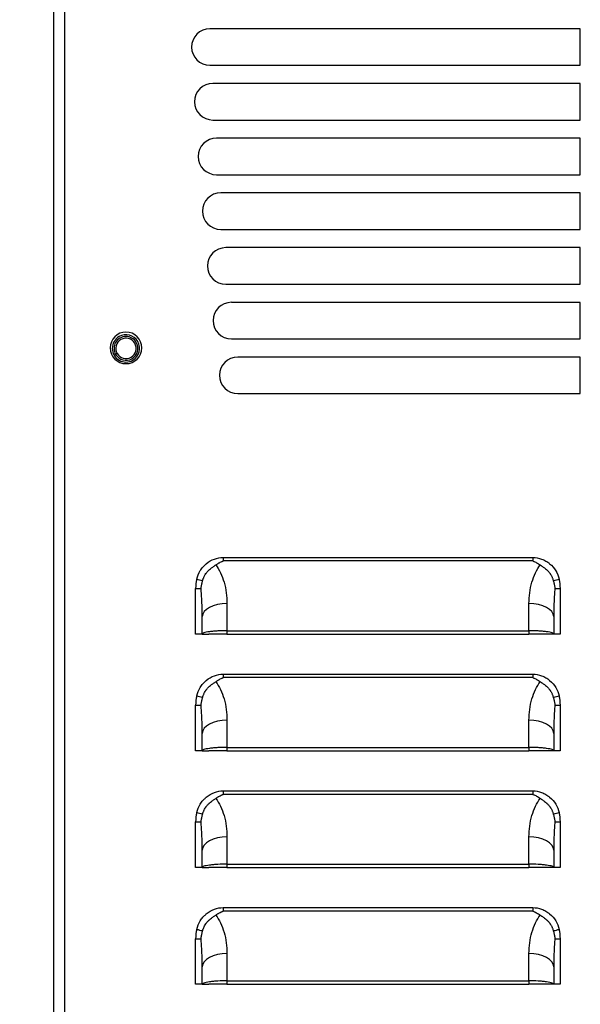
# Model space of a CAD drawing. Header units: millimetres. Extents: x 0 to 1956, y 0 to 1511.
# Tile 10 of 32: x 224 to 322, y 445 to 616. Entities that reach past the tile are written whole.
import ezdxf

# ---------------------------------------------------------------- set-up
doc = ezdxf.new("R2010")
doc.units = ezdxf.units.MM
doc.header["$LTSCALE"] = 7
doc.layers.add('DIMENSIONS', color=140, linetype='Continuous', lineweight=25)
doc.styles.add('SLDTEXTSTYLE0', font='TXT', dxfattribs={"width": 0.7})
doc.dimstyles.new('SLDDIMSTYLE1', dxfattribs={"dimtxt": 15.106055, "dimasz": 23.114, "dimexe": 0, "dimexo": 0.0625, "dimgap": 3.776514, "dimtad": 0, "dimtih": 1, "dimtoh": 1, "dimdec": 1, "dimrnd": 1e-09, "dimzin": 12, "dimdsep": 46, "dimtxsty": 'SLDTEXTSTYLE0', "dimsah": 1, "dimcen": 0.09, "dimadec": 0, "dimazin": 3, "dimtfac": 1, "dimtdec": 1, "dimtofl": 0, "dimtmove": 0, "dimatfit": 3, "dimfxl": 0, "dimfrac": 2, "dimtolj": 1, "dimtzin": 12, "dimarcsym": 0})

# ---------------------------------------------------------------- blocks, each defined once
blk = doc.blocks.new('_D_15')
at = {"layer": 'DIMENSIONS'}
for p, q in [((222, 858.62), (136.71, 858.62)), ((158.94, 858.62), (158.94, 573.55)), ((130.21, 546.16), (125.14, 546.16)), ((125.14, 546.16), (125.14, 522.15)), ((187.67, 546.16), (192.74, 546.16)), ((192.74, 546.16), (192.74, 522.15)), ((125.14, 522.15), (130.21, 522.15)), ((192.74, 522.15), (187.67, 522.15)), ((158.94, 275.38), (158.94, 518.77)), ((221.06, 275.38), (136.71, 275.38))]:
    blk.add_line(p, q, dxfattribs=at)
for points in [[(158.94, 858.62), (155.38, 835.5), (162.49, 835.5)], [(158.94, 275.38), (162.49, 298.49), (155.38, 298.49)]]:
    blk.add_solid(points, dxfattribs=at)
at = {"layer": 'DIMENSIONS', "char_height": 14.817, "attachment_point": 1, "style": 'SLDTEXTSTYLE0'}
for s, insert in [('583.2', (130.21, 568.64)), ('22.96', (130.21, 541.25))]:
    blk.add_mtext(s, dxfattribs=dict(at, insert=insert))

msp = doc.modelspace()

# ---------------------------------------------------------------- linework, layer by layer
for p, q in [((229.95, 785.34), (229.95, 281.03)), ((231.88, 785.25), (231.88, 281.12)), ((321.7, 614.77), (257.19, 614.77)), ((321.7, 608.42), (321.7, 614.77)), ((257.19, 608.42), (321.7, 608.42)), ((321.7, 605.24), (257.71, 605.24)), ((321.7, 598.89), (321.7, 605.24)), ((257.71, 598.89), (321.7, 598.89)), ((321.7, 595.72), (258.35, 595.72)), ((321.7, 589.37), (321.7, 595.72)), ((258.35, 589.37), (321.7, 589.37)), ((321.7, 586.19), (259.1, 586.19)), ((321.7, 579.84), (321.7, 586.19)), ((259.1, 579.84), (321.7, 579.84)), ((321.7, 576.67), (259.97, 576.67)), ((321.7, 570.32), (321.7, 576.67)), ((259.97, 570.32), (321.7, 570.32)), ((321.7, 567.14), (260.95, 567.14)), ((321.7, 560.79), (321.7, 567.14)), ((260.95, 560.79), (321.7, 560.79)), ((244.12, 560.01), (244.4, 560.17)), ((241.06, 558.25), (240.79, 558.09)), ((321.7, 557.62), (262.06, 557.62)), ((321.7, 551.27), (321.7, 557.62)), ((262.06, 551.27), (321.7, 551.27)), ((259.54, 522.73), (313.41, 522.73)), ((313.41, 522.12), (259.54, 522.12)), ((254.72, 509.37), (254.72, 517.31)), ((254.72, 517.31), (255.67, 517.31)), ((317.28, 517.31), (318.22, 517.31)), ((318.22, 517.31), (318.22, 509.37)), ((260.18, 514.71), (260.18, 509.98)), ((312.76, 509.98), (312.76, 514.71)), ((255.87, 509.37), (255.87, 512.42)), ((317.08, 512.42), (317.08, 509.37)), ((255.87, 509.37), (254.72, 509.37)), ((255.87, 509.37), (257.01, 509.37)), ((260.18, 509.98), (312.76, 509.98)), ((260.18, 509.98), (260.18, 509.37)), ((260.18, 509.37), (312.76, 509.37)), ((312.76, 509.98), (312.76, 509.37)), ((317.08, 509.37), (315.94, 509.37)), ((318.22, 509.37), (317.08, 509.37)), ((259.54, 502.41), (313.41, 502.41)), ((313.41, 501.8), (259.54, 501.8)), ((254.72, 489.05), (254.72, 496.99)), ((254.72, 496.99), (255.67, 496.99)), ((317.28, 496.99), (318.22, 496.99)), ((318.22, 496.99), (318.22, 489.05)), ((260.18, 494.39), (260.18, 489.66)), ((312.76, 489.66), (312.76, 494.39)), ((255.87, 489.05), (255.87, 492.1)), ((317.08, 492.1), (317.08, 489.05)), ((255.87, 489.05), (254.72, 489.05)), ((255.87, 489.05), (257.01, 489.05)), ((260.18, 489.66), (312.76, 489.66)), ((260.18, 489.66), (260.18, 489.05)), ((260.18, 489.05), (312.76, 489.05)), ((312.76, 489.66), (312.76, 489.05)), ((317.08, 489.05), (315.94, 489.05)), ((318.22, 489.05), (317.08, 489.05)), ((259.54, 482.09), (313.41, 482.09)), ((313.41, 481.48), (259.54, 481.48)), ((254.72, 468.73), (254.72, 476.67)), ((254.72, 476.67), (255.67, 476.67)), ((317.28, 476.67), (318.22, 476.67)), ((318.22, 476.67), (318.22, 468.73)), ((260.18, 474.07), (260.18, 469.34)), ((312.76, 469.34), (312.76, 474.07)), ((255.87, 468.73), (255.87, 471.78)), ((317.08, 471.78), (317.08, 468.73)), ((255.87, 468.73), (254.72, 468.73)), ((255.87, 468.73), (257.01, 468.73)), ((260.18, 469.34), (312.76, 469.34)), ((260.18, 469.34), (260.18, 468.73)), ((260.18, 468.73), (312.76, 468.73)), ((312.76, 469.34), (312.76, 468.73)), ((317.08, 468.73), (315.94, 468.73)), ((318.22, 468.73), (317.08, 468.73)), ((259.54, 461.77), (313.41, 461.77)), ((313.41, 461.16), (259.54, 461.16)), ((254.72, 448.41), (254.72, 456.35)), ((254.72, 456.35), (255.67, 456.35)), ((317.28, 456.35), (318.22, 456.35)), ((318.22, 456.35), (318.22, 448.41)), ((260.18, 453.75), (260.18, 449.02)), ((312.76, 449.02), (312.76, 453.75)), ((255.87, 448.41), (255.87, 451.46)), ((317.08, 451.46), (317.08, 448.41)), ((255.87, 448.41), (254.72, 448.41)), ((255.87, 448.41), (257.01, 448.41)), ((260.18, 449.02), (312.76, 449.02)), ((260.18, 449.02), (260.18, 448.41)), ((260.18, 448.41), (312.76, 448.41)), ((312.76, 449.02), (312.76, 448.41)), ((317.08, 448.41), (315.94, 448.41)), ((318.22, 448.41), (317.08, 448.41))]:
    msp.add_line(p, q)
at = {"flags": 128}
for points in [[(260.18, 514.71), (259.34, 514.67), (258.53, 514.54), (257.79, 514.33), (257.13, 514.04), (256.59, 513.69), (256.2, 513.3), (255.95, 512.87), (255.87, 512.42)], [(317.08, 512.42), (317, 512.87), (316.75, 513.3), (316.35, 513.69), (315.82, 514.04), (315.16, 514.33), (314.42, 514.54), (313.61, 514.67), (312.76, 514.71)], [(260.18, 494.39), (259.34, 494.35), (258.53, 494.22), (257.79, 494.01), (257.13, 493.72), (256.59, 493.37), (256.2, 492.98), (255.95, 492.55), (255.87, 492.1)], [(317.08, 492.1), (317, 492.55), (316.75, 492.98), (316.35, 493.37), (315.82, 493.72), (315.16, 494.01), (314.42, 494.22), (313.61, 494.35), (312.76, 494.39)], [(260.18, 474.07), (259.34, 474.03), (258.53, 473.9), (257.79, 473.69), (257.13, 473.4), (256.59, 473.05), (256.2, 472.66), (255.95, 472.23), (255.87, 471.78)], [(317.08, 471.78), (317, 472.23), (316.75, 472.66), (316.35, 473.05), (315.82, 473.4), (315.16, 473.69), (314.42, 473.9), (313.61, 474.03), (312.76, 474.07)], [(260.18, 453.75), (259.34, 453.71), (258.53, 453.58), (257.79, 453.37), (257.13, 453.08), (256.59, 452.73), (256.2, 452.34), (255.95, 451.91), (255.87, 451.46)], [(317.08, 451.46), (317, 451.91), (316.75, 452.34), (316.35, 452.73), (315.82, 453.08), (315.16, 453.37), (314.42, 453.58), (313.61, 453.71), (312.76, 453.75)]]:
    msp.add_lwpolyline(points, dxfattribs=at)
for centre, radius, start, end in [((257.19, 611.59), 3.17, 90, 270), ((257.71, 602.07), 3.18, 90, 270), ((258.35, 592.54), 3.18, 90, 270), ((259.1, 583.02), 3.18, 90, 270), ((259.97, 573.49), 3.18, 90, 270), ((260.95, 563.97), 3.18, 90, 270), ((242.59, 559.22), 2.75, 0, 180), ((242.59, 559.13), 2.39, 120, 300), ((242.59, 559.13), 2.08, 30, 210), ((242.59, 559.13), 1.77, 120, 210), ((242.59, 559.13), 2.39, 300, 120), ((242.59, 559.13), 1.77, 30, 120), ((242.59, 559.22), 2.75, 180, 0), ((242.59, 559.13), 2.08, 210, 30), ((242.59, 559.13), 1.77, 300, 30), ((242.59, 559.13), 1.77, 210, 300), ((262.06, 554.44), 3.18, 90, 270), ((261.77, 517.31), 7.05, 166.5852, 180), ((311.18, 517.31), 7.05, 0, 13.4148), ((261.77, 496.99), 7.05, 166.5852, 180), ((311.18, 496.99), 7.05, 0, 13.4148), ((261.77, 476.67), 7.05, 166.5852, 180), ((311.18, 476.67), 7.05, 0, 13.4148), ((261.77, 456.35), 7.05, 166.5852, 180), ((311.18, 456.35), 7.05, 0, 13.4148)]:
    msp.add_arc(centre, radius, start, end)
for points, knots in [([(254.92, 518.94), (255.05, 519.49), (255.35, 520.23), (255.9, 520.97), (256.23, 521.31), (256.38, 521.45), (256.48, 521.54), (256.53, 521.59), (257.46, 522.36), (258.45, 522.73), (259.54, 522.73)], [0, 0, 0, 0, 0.25, 0.375, 0.4375, 0.46875, 0.46875, 0.5, 0.5, 1, 1, 1, 1]), ([(255.94, 518.68), (255.96, 518.73), (255.98, 518.82), (256.03, 518.97), (256.09, 519.12), (256.17, 519.31), (256.31, 519.59), (256.45, 519.82), (256.56, 519.97), (256.6, 520.04), (256.68, 520.14), (256.86, 520.36), (257.13, 520.63), (257.44, 520.87), (257.68, 521.04), (257.87, 521.17), (258.05, 521.29), (258.17, 521.38), (258.23, 521.42)], [0, 0, 0, 0, 0.038373, 0.0801852, 0.1253209, 0.173711, 0.2502802, 0.3757041, 0.391291, 0.4068516, 0.4379074, 0.4998651, 0.6343477, 0.7495916, 0.8167435, 0.8745706, 0.9426893, 1, 1, 1, 1]), ([(258.23, 521.42), (258.28, 521.45), (258.38, 521.53), (258.54, 521.63), (258.7, 521.72), (258.91, 521.84), (259.13, 521.95), (259.34, 522.04), (259.46, 522.09), (259.52, 522.11), (259.54, 522.12)], [0, 0, 0, 0, 0.132846, 0.260431, 0.382713, 0.49973, 0.749985, 0.875064, 0.959449, 1, 1, 1, 1]), ([(258.23, 521.42), (258.52, 521.02), (258.8, 520.56), (259.29, 519.55), (259.5, 519), (259.84, 517.83), (259.97, 517.21), (260.14, 515.96), (260.18, 515.33), (260.18, 514.71)], [0, 0, 0, 0, 0.25, 0.25, 0.5, 0.5, 0.75, 0.75, 1, 1, 1, 1]), ([(312.76, 514.71), (312.76, 515.33), (312.8, 515.96), (312.98, 517.21), (313.11, 517.83), (313.45, 519), (313.66, 519.55), (314.15, 520.56), (314.43, 521.02), (314.72, 521.42)], [0, 0, 0, 0, 0.25, 0.25, 0.5, 0.5, 0.75, 0.75, 1, 1, 1, 1]), ([(313.41, 522.73), (313.41, 522.62), (313.41, 522.51), (313.41, 522.36), (313.41, 522.31), (313.41, 522.24), (313.41, 522.21), (313.41, 522.18), (313.41, 522.16), (313.41, 522.14), (313.41, 522.13), (313.41, 522.13), (313.41, 522.13), (313.41, 522.12)], [0, 0, 0, 0, 0.5, 0.5, 0.75, 0.75, 0.875, 0.875, 0.9375, 0.96875, 0.984375, 0.984375, 1, 1, 1, 1]), ([(313.41, 522.73), (313.96, 522.73), (314.73, 522.59), (315.57, 522.19), (315.97, 521.93), (316.14, 521.81), (316.25, 521.72), (316.31, 521.68), (317.22, 520.92), (317.77, 520.03), (318.03, 518.94)], [0, 0, 0, 0, 0.25, 0.375, 0.4375, 0.46875, 0.46875, 0.5, 0.5, 1, 1, 1, 1]), ([(313.41, 522.12), (313.47, 522.1), (313.59, 522.05), (313.82, 521.95), (314.09, 521.82), (314.42, 521.63), (314.62, 521.49), (314.72, 521.42)], [0, 0, 0, 0, 0.125072, 0.250152, 0.500317, 0.737211, 1, 1, 1, 1]), ([(314.72, 521.42), (314.76, 521.39), (314.83, 521.34), (314.96, 521.26), (315.1, 521.16), (315.27, 521.04), (315.51, 520.87), (315.81, 520.63), (316.09, 520.36), (316.27, 520.14), (316.35, 520.04), (316.38, 519.98), (316.41, 519.95), (316.42, 519.93), (316.44, 519.9), (316.46, 519.87), (316.5, 519.81), (316.57, 519.7), (316.67, 519.52), (316.77, 519.31), (316.87, 519.1), (316.94, 518.9), (316.98, 518.75), (317, 518.68)], [0, 0, 0, 0, 0.037158, 0.078937, 0.125454, 0.183035, 0.250493, 0.36598, 0.500084, 0.562042, 0.593111, 0.608681, 0.617291, 0.624288, 0.631112, 0.639931, 0.655602, 0.687011, 0.7498, 0.824616, 0.874702, 0.940703, 1, 1, 1, 1]), ([(254.92, 518.94), (255.07, 518.91), (255.24, 518.87), (255.39, 518.82), (255.55, 518.78), (255.69, 518.74), (255.8, 518.72), (255.86, 518.7), (255.91, 518.69), (255.94, 518.68)], [0.4183576, 0.4183576, 0.4183576, 0.4183576, 0.7097279, 0.7097279, 0.7097279, 1.0010982, 1.0010982, 1.0010982, 1.1654812, 1.1654812, 1.1654812, 1.1654812]), ([(255.67, 517.31), (255.68, 517.41), (255.71, 517.6), (255.76, 517.88), (255.81, 518.16), (255.87, 518.42), (255.92, 518.6), (255.94, 518.68)], [0, 0, 0, 0, 0.210995, 0.416248, 0.616016, 0.81053, 1, 1, 1, 1]), ([(317, 518.68), (317.04, 518.69), (317.09, 518.7), (317.15, 518.72), (317.26, 518.74), (317.4, 518.78), (317.56, 518.82), (317.71, 518.87), (317.88, 518.91), (318.03, 518.94)], [0.4173971, 0.4173971, 0.4173971, 0.4173971, 0.5822598, 0.5822598, 0.5822598, 0.8733897, 0.8733897, 0.8733897, 1.1645196, 1.1645196, 1.1645196, 1.1645196]), ([(317, 518.68), (317.03, 518.6), (317.07, 518.42), (317.14, 518.16), (317.19, 517.88), (317.24, 517.6), (317.26, 517.41), (317.28, 517.31)], [0, 0, 0, 0, 0.18947, 0.383984, 0.583752, 0.789005, 1, 1, 1, 1]), ([(255.87, 512.42), (255.87, 512.69), (255.86, 513.19), (255.85, 513.89), (255.84, 514.47), (255.81, 515.24), (255.76, 516.18), (255.7, 516.95), (255.67, 517.31)], [0, 0, 0, 0, 0.164954, 0.307007, 0.426159, 0.52241, 0.781781, 1, 1, 1, 1]), ([(317.28, 517.31), (317.26, 517.14), (317.23, 516.79), (317.19, 516.23), (317.16, 515.62), (317.12, 514.85), (317.09, 513.78), (317.08, 512.92), (317.08, 512.42)], [0, 0, 0, 0, 0.10396, 0.218211, 0.342756, 0.477597, 0.692973, 1, 1, 1, 1]), ([(260.18, 509.98), (259.68, 509.98), (259.13, 509.96), (258.33, 509.92), (258.07, 509.9), (257.58, 509.86), (257.34, 509.83), (256.71, 509.74), (256.38, 509.67), (255.96, 509.52), (255.87, 509.44), (255.87, 509.37)], [0, 0, 0, 0, 0.25, 0.25, 0.375, 0.375, 0.5, 0.5, 0.75, 0.75, 1, 1, 1, 1]), ([(260.18, 509.37), (259.81, 509.37), (259.41, 509.37), (258.63, 509.37), (258.25, 509.37), (257.63, 509.37), (257.39, 509.37), (257.08, 509.37), (257.01, 509.37), (257.01, 509.37)], [0, 0, 0, 0, 0.25, 0.25, 0.5, 0.5, 0.75, 0.75, 1, 1, 1, 1]), ([(317.08, 509.37), (317.08, 509.44), (316.99, 509.52), (316.57, 509.67), (316.24, 509.74), (315.61, 509.83), (315.37, 509.86), (314.88, 509.9), (314.62, 509.92), (313.82, 509.96), (313.27, 509.98), (312.76, 509.98)], [0, 0, 0, 0, 0.25, 0.25, 0.5, 0.5, 0.625, 0.625, 0.75, 0.75, 1, 1, 1, 1]), ([(315.94, 509.37), (315.94, 509.37), (315.87, 509.37), (315.56, 509.37), (315.32, 509.37), (314.7, 509.37), (314.32, 509.37), (313.54, 509.37), (313.14, 509.37), (312.76, 509.37)], [0, 0, 0, 0, 0.25, 0.25, 0.5, 0.5, 0.75, 0.75, 1, 1, 1, 1]), ([(254.92, 498.62), (255.05, 499.17), (255.35, 499.91), (255.9, 500.65), (256.23, 500.99), (256.38, 501.13), (256.48, 501.22), (256.53, 501.27), (257.46, 502.04), (258.45, 502.41), (259.54, 502.41)], [0, 0, 0, 0, 0.25, 0.375, 0.4375, 0.46875, 0.46875, 0.5, 0.5, 1, 1, 1, 1]), ([(313.41, 502.41), (313.41, 502.3), (313.41, 502.19), (313.41, 502.04), (313.41, 501.99), (313.41, 501.92), (313.41, 501.89), (313.41, 501.86), (313.41, 501.84), (313.41, 501.82), (313.41, 501.81), (313.41, 501.81), (313.41, 501.81), (313.41, 501.8)], [0, 0, 0, 0, 0.5, 0.5, 0.75, 0.75, 0.875, 0.875, 0.9375, 0.96875, 0.984375, 0.984375, 1, 1, 1, 1]), ([(313.41, 502.41), (313.96, 502.41), (314.73, 502.27), (315.57, 501.87), (315.97, 501.61), (316.14, 501.49), (316.25, 501.4), (316.31, 501.36), (317.22, 500.6), (317.77, 499.71), (318.03, 498.62)], [0, 0, 0, 0, 0.25, 0.375, 0.4375, 0.46875, 0.46875, 0.5, 0.5, 1, 1, 1, 1]), ([(255.94, 498.36), (255.96, 498.41), (255.98, 498.5), (256.03, 498.65), (256.09, 498.8), (256.17, 498.99), (256.31, 499.27), (256.45, 499.5), (256.56, 499.65), (256.6, 499.72), (256.68, 499.82), (256.86, 500.04), (257.13, 500.31), (257.44, 500.55), (257.68, 500.72), (257.87, 500.85), (258.05, 500.97), (258.17, 501.06), (258.23, 501.1)], [0, 0, 0, 0, 0.038373, 0.080185, 0.125321, 0.173711, 0.25028, 0.375704, 0.391291, 0.406852, 0.437907, 0.499865, 0.634348, 0.749592, 0.816743, 0.874571, 0.942689, 1, 1, 1, 1]), ([(258.23, 501.1), (258.28, 501.13), (258.38, 501.21), (258.54, 501.31), (258.7, 501.4), (258.91, 501.52), (259.13, 501.63), (259.34, 501.72), (259.46, 501.77), (259.52, 501.79), (259.54, 501.8)], [0, 0, 0, 0, 0.132846, 0.260432, 0.382713, 0.49973, 0.749985, 0.875064, 0.959449, 1, 1, 1, 1]), ([(258.23, 501.1), (258.52, 500.7), (258.8, 500.24), (259.29, 499.23), (259.5, 498.68), (259.84, 497.51), (259.97, 496.89), (260.14, 495.64), (260.18, 495.01), (260.18, 494.39)], [0, 0, 0, 0, 0.25, 0.25, 0.5, 0.5, 0.75, 0.75, 1, 1, 1, 1]), ([(312.76, 494.39), (312.76, 495.01), (312.8, 495.64), (312.98, 496.89), (313.11, 497.51), (313.45, 498.68), (313.66, 499.23), (314.15, 500.24), (314.43, 500.7), (314.72, 501.1)], [0, 0, 0, 0, 0.25, 0.25, 0.5, 0.5, 0.75, 0.75, 1, 1, 1, 1]), ([(313.41, 501.8), (313.47, 501.78), (313.59, 501.73), (313.82, 501.63), (314.09, 501.5), (314.42, 501.31), (314.62, 501.17), (314.72, 501.1)], [0, 0, 0, 0, 0.1250717, 0.2501516, 0.5003166, 0.737211, 1, 1, 1, 1]), ([(314.72, 501.1), (314.76, 501.07), (314.83, 501.02), (314.96, 500.94), (315.1, 500.84), (315.27, 500.72), (315.51, 500.55), (315.81, 500.31), (316.09, 500.04), (316.27, 499.82), (316.35, 499.72), (316.38, 499.66), (316.41, 499.63), (316.42, 499.61), (316.44, 499.58), (316.46, 499.55), (316.5, 499.49), (316.57, 499.38), (316.67, 499.2), (316.77, 498.99), (316.87, 498.78), (316.94, 498.58), (316.98, 498.43), (317, 498.36)], [0, 0, 0, 0, 0.037158, 0.078937, 0.125454, 0.183035, 0.250493, 0.36598, 0.500084, 0.562042, 0.593111, 0.608681, 0.617291, 0.624288, 0.631112, 0.639931, 0.655602, 0.687011, 0.7498, 0.824616, 0.874702, 0.940703, 1, 1, 1, 1]), ([(254.92, 498.62), (255.07, 498.59), (255.24, 498.55), (255.39, 498.5), (255.55, 498.46), (255.69, 498.42), (255.8, 498.4), (255.86, 498.38), (255.91, 498.37), (255.94, 498.36)], [0.4183576, 0.4183576, 0.4183576, 0.4183576, 0.7097279, 0.7097279, 0.7097279, 1.0010982, 1.0010982, 1.0010982, 1.1654812, 1.1654812, 1.1654812, 1.1654812]), ([(255.67, 496.99), (255.68, 497.09), (255.71, 497.28), (255.76, 497.56), (255.81, 497.84), (255.87, 498.1), (255.92, 498.28), (255.94, 498.36)], [0, 0, 0, 0, 0.210995, 0.416248, 0.616016, 0.81053, 1, 1, 1, 1]), ([(317, 498.36), (317.04, 498.37), (317.09, 498.38), (317.15, 498.4), (317.26, 498.42), (317.4, 498.46), (317.56, 498.5), (317.71, 498.55), (317.88, 498.59), (318.03, 498.62)], [0.4173971, 0.4173971, 0.4173971, 0.4173971, 0.5822598, 0.5822598, 0.5822598, 0.8733897, 0.8733897, 0.8733897, 1.1645196, 1.1645196, 1.1645196, 1.1645196]), ([(317, 498.36), (317.03, 498.28), (317.07, 498.1), (317.14, 497.84), (317.19, 497.56), (317.24, 497.28), (317.26, 497.09), (317.28, 496.99)], [0, 0, 0, 0, 0.1894698, 0.383984, 0.5837521, 0.7890055, 1, 1, 1, 1]), ([(255.87, 492.1), (255.87, 492.37), (255.86, 492.87), (255.85, 493.57), (255.84, 494.15), (255.81, 494.92), (255.76, 495.86), (255.7, 496.63), (255.67, 496.99)], [0, 0, 0, 0, 0.164954, 0.307007, 0.426159, 0.52241, 0.781781, 1, 1, 1, 1]), ([(317.28, 496.99), (317.26, 496.82), (317.23, 496.47), (317.19, 495.91), (317.16, 495.3), (317.12, 494.53), (317.09, 493.46), (317.08, 492.6), (317.08, 492.1)], [0, 0, 0, 0, 0.1039603, 0.2182112, 0.3427559, 0.4775972, 0.6929733, 1, 1, 1, 1]), ([(260.18, 489.66), (259.68, 489.66), (259.13, 489.64), (258.33, 489.6), (258.07, 489.58), (257.58, 489.54), (257.34, 489.51), (256.71, 489.42), (256.38, 489.35), (255.96, 489.2), (255.87, 489.12), (255.87, 489.05)], [0, 0, 0, 0, 0.25, 0.25, 0.375, 0.375, 0.5, 0.5, 0.75, 0.75, 1, 1, 1, 1]), ([(260.18, 489.05), (259.81, 489.05), (259.41, 489.05), (258.63, 489.05), (258.25, 489.05), (257.63, 489.05), (257.39, 489.05), (257.08, 489.05), (257.01, 489.05), (257.01, 489.05)], [0, 0, 0, 0, 0.25, 0.25, 0.5, 0.5, 0.75, 0.75, 1, 1, 1, 1]), ([(317.08, 489.05), (317.08, 489.12), (316.99, 489.2), (316.57, 489.35), (316.24, 489.42), (315.61, 489.51), (315.37, 489.54), (314.88, 489.58), (314.62, 489.6), (313.82, 489.64), (313.27, 489.66), (312.76, 489.66)], [0, 0, 0, 0, 0.25, 0.25, 0.5, 0.5, 0.625, 0.625, 0.75, 0.75, 1, 1, 1, 1]), ([(315.94, 489.05), (315.94, 489.05), (315.87, 489.05), (315.56, 489.05), (315.32, 489.05), (314.7, 489.05), (314.32, 489.05), (313.54, 489.05), (313.14, 489.05), (312.76, 489.05)], [0, 0, 0, 0, 0.25, 0.25, 0.5, 0.5, 0.75, 0.75, 1, 1, 1, 1]), ([(254.92, 478.3), (255.05, 478.85), (255.35, 479.59), (255.9, 480.33), (256.23, 480.67), (256.38, 480.81), (256.48, 480.9), (256.53, 480.95), (257.46, 481.72), (258.45, 482.09), (259.54, 482.09)], [0, 0, 0, 0, 0.25, 0.375, 0.4375, 0.46875, 0.46875, 0.5, 0.5, 1, 1, 1, 1]), ([(313.41, 482.09), (313.41, 481.98), (313.41, 481.87), (313.41, 481.72), (313.41, 481.67), (313.41, 481.6), (313.41, 481.57), (313.41, 481.54), (313.41, 481.52), (313.41, 481.5), (313.41, 481.49), (313.41, 481.49), (313.41, 481.49), (313.41, 481.48)], [0, 0, 0, 0, 0.5, 0.5, 0.75, 0.75, 0.875, 0.875, 0.9375, 0.96875, 0.984375, 0.984375, 1, 1, 1, 1]), ([(313.41, 482.09), (313.96, 482.09), (314.73, 481.95), (315.57, 481.55), (315.97, 481.29), (316.14, 481.17), (316.25, 481.08), (316.31, 481.04), (317.22, 480.28), (317.77, 479.39), (318.03, 478.3)], [0, 0, 0, 0, 0.25, 0.375, 0.4375, 0.46875, 0.46875, 0.5, 0.5, 1, 1, 1, 1]), ([(255.94, 478.04), (255.96, 478.09), (255.98, 478.18), (256.03, 478.33), (256.09, 478.48), (256.17, 478.67), (256.31, 478.95), (256.45, 479.18), (256.56, 479.33), (256.6, 479.4), (256.68, 479.5), (256.86, 479.72), (257.13, 479.99), (257.44, 480.23), (257.68, 480.4), (257.87, 480.53), (258.05, 480.65), (258.17, 480.74), (258.23, 480.78)], [0, 0, 0, 0, 0.038373, 0.080185, 0.125321, 0.173711, 0.25028, 0.375704, 0.391291, 0.406852, 0.437907, 0.499865, 0.634348, 0.749592, 0.816743, 0.874571, 0.942689, 1, 1, 1, 1]), ([(258.23, 480.78), (258.28, 480.81), (258.38, 480.89), (258.54, 480.99), (258.7, 481.08), (258.91, 481.2), (259.13, 481.31), (259.34, 481.4), (259.46, 481.45), (259.52, 481.47), (259.54, 481.48)], [0, 0, 0, 0, 0.1328463, 0.2604315, 0.3827131, 0.4997304, 0.7499848, 0.8750642, 0.9594491, 1, 1, 1, 1]), ([(258.23, 480.78), (258.52, 480.38), (258.8, 479.92), (259.29, 478.91), (259.5, 478.36), (259.84, 477.19), (259.97, 476.57), (260.14, 475.32), (260.18, 474.69), (260.18, 474.07)], [0, 0, 0, 0, 0.25, 0.25, 0.5, 0.5, 0.75, 0.75, 1, 1, 1, 1]), ([(312.76, 474.07), (312.76, 474.69), (312.8, 475.32), (312.98, 476.57), (313.11, 477.19), (313.45, 478.36), (313.66, 478.91), (314.15, 479.92), (314.43, 480.38), (314.72, 480.78)], [0, 0, 0, 0, 0.25, 0.25, 0.5, 0.5, 0.75, 0.75, 1, 1, 1, 1]), ([(313.41, 481.48), (313.47, 481.46), (313.59, 481.41), (313.82, 481.31), (314.09, 481.18), (314.42, 480.99), (314.62, 480.85), (314.72, 480.78)], [0, 0, 0, 0, 0.125072, 0.250152, 0.500317, 0.737211, 1, 1, 1, 1]), ([(314.72, 480.78), (314.76, 480.75), (314.83, 480.7), (314.96, 480.62), (315.1, 480.52), (315.27, 480.4), (315.51, 480.23), (315.81, 479.99), (316.09, 479.72), (316.27, 479.5), (316.35, 479.4), (316.38, 479.34), (316.41, 479.31), (316.42, 479.29), (316.44, 479.26), (316.46, 479.23), (316.5, 479.17), (316.57, 479.06), (316.67, 478.88), (316.77, 478.67), (316.87, 478.46), (316.94, 478.26), (316.98, 478.11), (317, 478.04)], [0, 0, 0, 0, 0.037158, 0.078937, 0.125454, 0.183035, 0.250493, 0.36598, 0.500084, 0.562042, 0.593111, 0.608681, 0.617291, 0.624288, 0.631112, 0.639931, 0.655602, 0.687011, 0.7498, 0.824616, 0.874702, 0.940703, 1, 1, 1, 1]), ([(254.92, 478.3), (255.07, 478.27), (255.24, 478.23), (255.39, 478.18), (255.55, 478.14), (255.69, 478.1), (255.8, 478.08), (255.86, 478.06), (255.91, 478.05), (255.94, 478.04)], [0.4183576, 0.4183576, 0.4183576, 0.4183576, 0.7097279, 0.7097279, 0.7097279, 1.0010982, 1.0010982, 1.0010982, 1.1654812, 1.1654812, 1.1654812, 1.1654812]), ([(317, 478.04), (317.04, 478.05), (317.09, 478.06), (317.15, 478.08), (317.26, 478.1), (317.4, 478.14), (317.56, 478.18), (317.71, 478.23), (317.88, 478.27), (318.03, 478.3)], [0.4173971, 0.4173971, 0.4173971, 0.4173971, 0.5822598, 0.5822598, 0.5822598, 0.8733897, 0.8733897, 0.8733897, 1.1645196, 1.1645196, 1.1645196, 1.1645196]), ([(255.67, 476.67), (255.68, 476.77), (255.71, 476.96), (255.76, 477.24), (255.81, 477.52), (255.87, 477.78), (255.92, 477.96), (255.94, 478.04)], [0, 0, 0, 0, 0.210995, 0.416248, 0.616016, 0.81053, 1, 1, 1, 1]), ([(255.87, 471.78), (255.87, 472.05), (255.86, 472.55), (255.85, 473.25), (255.84, 473.83), (255.81, 474.6), (255.76, 475.54), (255.7, 476.31), (255.67, 476.67)], [0, 0, 0, 0, 0.164954, 0.307007, 0.426159, 0.52241, 0.781781, 1, 1, 1, 1]), ([(317, 478.04), (317.03, 477.96), (317.07, 477.78), (317.14, 477.52), (317.19, 477.24), (317.24, 476.96), (317.26, 476.77), (317.28, 476.67)], [0, 0, 0, 0, 0.1894698, 0.383984, 0.5837521, 0.7890055, 1, 1, 1, 1]), ([(317.28, 476.67), (317.26, 476.5), (317.23, 476.15), (317.19, 475.59), (317.16, 474.98), (317.12, 474.21), (317.09, 473.14), (317.08, 472.28), (317.08, 471.78)], [0, 0, 0, 0, 0.10396, 0.218211, 0.342756, 0.477597, 0.692973, 1, 1, 1, 1]), ([(260.18, 469.34), (259.68, 469.34), (259.13, 469.32), (258.33, 469.28), (258.07, 469.26), (257.58, 469.22), (257.34, 469.19), (256.71, 469.1), (256.38, 469.03), (255.96, 468.88), (255.87, 468.8), (255.87, 468.73)], [0, 0, 0, 0, 0.25, 0.25, 0.375, 0.375, 0.5, 0.5, 0.75, 0.75, 1, 1, 1, 1]), ([(260.18, 468.73), (259.81, 468.73), (259.41, 468.73), (258.63, 468.73), (258.25, 468.73), (257.63, 468.73), (257.39, 468.73), (257.08, 468.73), (257.01, 468.73), (257.01, 468.73)], [0, 0, 0, 0, 0.25, 0.25, 0.5, 0.5, 0.75, 0.75, 1, 1, 1, 1]), ([(317.08, 468.73), (317.08, 468.8), (316.99, 468.88), (316.57, 469.03), (316.24, 469.1), (315.61, 469.19), (315.37, 469.22), (314.88, 469.26), (314.62, 469.28), (313.82, 469.32), (313.27, 469.34), (312.76, 469.34)], [0, 0, 0, 0, 0.25, 0.25, 0.5, 0.5, 0.625, 0.625, 0.75, 0.75, 1, 1, 1, 1]), ([(315.94, 468.73), (315.94, 468.73), (315.87, 468.73), (315.56, 468.73), (315.32, 468.73), (314.7, 468.73), (314.32, 468.73), (313.54, 468.73), (313.14, 468.73), (312.76, 468.73)], [0, 0, 0, 0, 0.25, 0.25, 0.5, 0.5, 0.75, 0.75, 1, 1, 1, 1]), ([(254.92, 457.98), (255.05, 458.53), (255.35, 459.27), (255.9, 460.01), (256.23, 460.35), (256.38, 460.49), (256.48, 460.58), (256.53, 460.63), (257.46, 461.4), (258.45, 461.77), (259.54, 461.77)], [0, 0, 0, 0, 0.25, 0.375, 0.4375, 0.46875, 0.46875, 0.5, 0.5, 1, 1, 1, 1]), ([(258.23, 460.46), (258.28, 460.49), (258.38, 460.57), (258.54, 460.67), (258.7, 460.76), (258.91, 460.88), (259.13, 460.99), (259.34, 461.08), (259.46, 461.13), (259.52, 461.15), (259.54, 461.16)], [0, 0, 0, 0, 0.132846, 0.260432, 0.382713, 0.49973, 0.749985, 0.875064, 0.959449, 1, 1, 1, 1]), ([(313.41, 461.77), (313.41, 461.66), (313.41, 461.55), (313.41, 461.4), (313.41, 461.35), (313.41, 461.28), (313.41, 461.25), (313.41, 461.22), (313.41, 461.2), (313.41, 461.18), (313.41, 461.17), (313.41, 461.17), (313.41, 461.17), (313.41, 461.16)], [0, 0, 0, 0, 0.5, 0.5, 0.75, 0.75, 0.875, 0.875, 0.9375, 0.96875, 0.984375, 0.984375, 1, 1, 1, 1]), ([(313.41, 461.77), (313.96, 461.77), (314.73, 461.63), (315.57, 461.23), (315.97, 460.97), (316.14, 460.85), (316.25, 460.76), (316.31, 460.72), (317.22, 459.96), (317.77, 459.07), (318.03, 457.98)], [0, 0, 0, 0, 0.25, 0.375, 0.4375, 0.46875, 0.46875, 0.5, 0.5, 1, 1, 1, 1]), ([(313.41, 461.16), (313.47, 461.14), (313.59, 461.09), (313.82, 460.99), (314.09, 460.86), (314.42, 460.67), (314.62, 460.53), (314.72, 460.46)], [0, 0, 0, 0, 0.125072, 0.250152, 0.500317, 0.737211, 1, 1, 1, 1]), ([(255.94, 457.72), (255.96, 457.77), (255.98, 457.86), (256.03, 458.01), (256.09, 458.16), (256.17, 458.35), (256.31, 458.63), (256.45, 458.86), (256.56, 459.01), (256.6, 459.08), (256.68, 459.18), (256.86, 459.4), (257.13, 459.67), (257.44, 459.91), (257.68, 460.08), (257.87, 460.21), (258.05, 460.33), (258.17, 460.42), (258.23, 460.46)], [0, 0, 0, 0, 0.038373, 0.080185, 0.125321, 0.173711, 0.25028, 0.375704, 0.391291, 0.406852, 0.437907, 0.499865, 0.634348, 0.749592, 0.816743, 0.874571, 0.942689, 1, 1, 1, 1]), ([(258.23, 460.46), (258.52, 460.06), (258.8, 459.6), (259.29, 458.59), (259.5, 458.04), (259.84, 456.87), (259.97, 456.25), (260.14, 455), (260.18, 454.37), (260.18, 453.75)], [0, 0, 0, 0, 0.25, 0.25, 0.5, 0.5, 0.75, 0.75, 1, 1, 1, 1]), ([(312.76, 453.75), (312.76, 454.37), (312.8, 455), (312.98, 456.25), (313.11, 456.87), (313.45, 458.04), (313.66, 458.59), (314.15, 459.6), (314.43, 460.06), (314.72, 460.46)], [0, 0, 0, 0, 0.25, 0.25, 0.5, 0.5, 0.75, 0.75, 1, 1, 1, 1]), ([(314.72, 460.46), (314.76, 460.43), (314.83, 460.38), (314.96, 460.3), (315.1, 460.2), (315.27, 460.08), (315.51, 459.91), (315.81, 459.67), (316.09, 459.4), (316.27, 459.18), (316.35, 459.08), (316.38, 459.02), (316.41, 458.99), (316.42, 458.97), (316.44, 458.94), (316.46, 458.91), (316.5, 458.85), (316.57, 458.74), (316.67, 458.56), (316.77, 458.35), (316.87, 458.14), (316.94, 457.94), (316.98, 457.79), (317, 457.72)], [0, 0, 0, 0, 0.037158, 0.078937, 0.125454, 0.183035, 0.250493, 0.36598, 0.500084, 0.562042, 0.593111, 0.608681, 0.617291, 0.624288, 0.631112, 0.639931, 0.655602, 0.687011, 0.7498, 0.824616, 0.874702, 0.940703, 1, 1, 1, 1]), ([(254.92, 457.98), (255.07, 457.95), (255.24, 457.91), (255.39, 457.86), (255.55, 457.82), (255.69, 457.78), (255.8, 457.76), (255.86, 457.74), (255.91, 457.73), (255.94, 457.72)], [0.4183576, 0.4183576, 0.4183576, 0.4183576, 0.7097279, 0.7097279, 0.7097279, 1.0010982, 1.0010982, 1.0010982, 1.1654812, 1.1654812, 1.1654812, 1.1654812]), ([(255.67, 456.35), (255.68, 456.45), (255.71, 456.64), (255.76, 456.92), (255.81, 457.2), (255.87, 457.46), (255.92, 457.64), (255.94, 457.72)], [0, 0, 0, 0, 0.2109946, 0.416248, 0.6160161, 0.8105303, 1, 1, 1, 1]), ([(317, 457.72), (317.04, 457.73), (317.09, 457.74), (317.15, 457.76), (317.26, 457.78), (317.4, 457.82), (317.56, 457.86), (317.71, 457.91), (317.88, 457.95), (318.03, 457.98)], [0.4173971, 0.4173971, 0.4173971, 0.4173971, 0.5822598, 0.5822598, 0.5822598, 0.8733897, 0.8733897, 0.8733897, 1.1645196, 1.1645196, 1.1645196, 1.1645196]), ([(317, 457.72), (317.03, 457.64), (317.07, 457.46), (317.14, 457.2), (317.19, 456.92), (317.24, 456.64), (317.26, 456.45), (317.28, 456.35)], [0, 0, 0, 0, 0.18947, 0.383984, 0.583752, 0.789005, 1, 1, 1, 1]), ([(255.87, 451.46), (255.87, 451.73), (255.86, 452.23), (255.85, 452.93), (255.84, 453.51), (255.81, 454.28), (255.76, 455.22), (255.7, 455.99), (255.67, 456.35)], [0, 0, 0, 0, 0.164954, 0.307007, 0.426159, 0.52241, 0.781781, 1, 1, 1, 1]), ([(317.28, 456.35), (317.26, 456.18), (317.23, 455.83), (317.19, 455.27), (317.16, 454.66), (317.12, 453.89), (317.09, 452.82), (317.08, 451.96), (317.08, 451.46)], [0, 0, 0, 0, 0.1039603, 0.2182112, 0.3427559, 0.4775972, 0.6929733, 1, 1, 1, 1]), ([(260.18, 449.02), (259.68, 449.02), (259.13, 449), (258.33, 448.96), (258.07, 448.94), (257.58, 448.9), (257.34, 448.87), (256.71, 448.78), (256.38, 448.71), (255.96, 448.56), (255.87, 448.48), (255.87, 448.41)], [0, 0, 0, 0, 0.25, 0.25, 0.375, 0.375, 0.5, 0.5, 0.75, 0.75, 1, 1, 1, 1]), ([(260.18, 448.41), (259.81, 448.41), (259.41, 448.41), (258.63, 448.41), (258.25, 448.41), (257.63, 448.41), (257.39, 448.41), (257.08, 448.41), (257.01, 448.41), (257.01, 448.41)], [0, 0, 0, 0, 0.25, 0.25, 0.5, 0.5, 0.75, 0.75, 1, 1, 1, 1]), ([(317.08, 448.41), (317.08, 448.48), (316.99, 448.56), (316.57, 448.71), (316.24, 448.78), (315.61, 448.87), (315.37, 448.9), (314.88, 448.94), (314.62, 448.96), (313.82, 449), (313.27, 449.02), (312.76, 449.02)], [0, 0, 0, 0, 0.25, 0.25, 0.5, 0.5, 0.625, 0.625, 0.75, 0.75, 1, 1, 1, 1]), ([(315.94, 448.41), (315.94, 448.41), (315.87, 448.41), (315.56, 448.41), (315.32, 448.41), (314.7, 448.41), (314.32, 448.41), (313.54, 448.41), (313.14, 448.41), (312.76, 448.41)], [0, 0, 0, 0, 0.25, 0.25, 0.5, 0.5, 0.75, 0.75, 1, 1, 1, 1])]:
    msp.add_open_spline(points, degree=3, knots=knots)
for points in [[(259.54, 522.73), (259.54, 522.51), (259.54, 522.3), (259.54, 522.12)], [(259.54, 502.41), (259.54, 502.19), (259.54, 501.98), (259.54, 501.8)], [(259.54, 482.09), (259.54, 481.87), (259.54, 481.66), (259.54, 481.48)], [(259.54, 461.77), (259.54, 461.55), (259.54, 461.34), (259.54, 461.16)]]:
    msp.add_open_spline(points, degree=3)

# ---------------------------------------------------------------- dimensions: what is measured, and where the dimension line sits
at = {"layer": 'DIMENSIONS'}
dim = msp.add_linear_dim(base=(158.94, 275.38), p1=(230.89, 858.62), p2=(229.95, 275.38), angle=90, dimstyle='SLDDIMSTYLE1', dxfattribs=at)
dim.commit()
dim.dimension.update_dxf_attribs({"geometry": '_D_15', "text_midpoint": (158.94, 546.16), "dimtype": 160})

doc.saveas('drawing.dxf')
